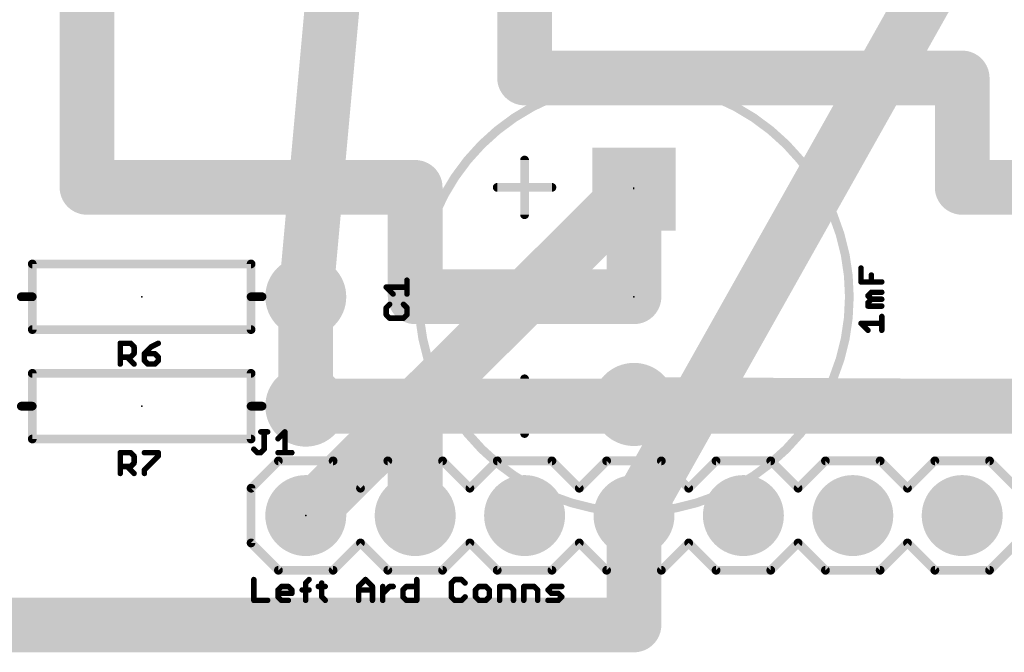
# Model space of a CAD drawing. Extents: x 28.5 to 116.5, y 17.1 to 76.8.
# Tile 3 of 8: x 46.7 to 69.6, y 17.1 to 31.8. Entities that reach past the tile are written whole.
import ezdxf

# ---------------------------------------------------------------- set-up
doc = ezdxf.new("R2010")
doc.units = 0
for name, color, linetype in [('1', 22, 'CONTINUOUS'), ('16', 175, 'CONTINUOUS'), ('17', 82, 'CONTINUOUS'), ('19', 53, 'CONTINUOUS'), ('21', 253, 'CONTINUOUS'), ('23', 7, 'CONTINUOUS'), ('25', 253, 'CONTINUOUS'), ('27', 253, 'CONTINUOUS'), ('51', 253, 'CONTINUOUS')]:
    doc.layers.add(name, color=color, linetype=linetype)

# ---------------------------------------------------------------- blocks, each defined once
blk = doc.blocks.new('SQUAREP')
blk.add_solid([(-0.5, -0.5), (0.5, -0.5), (-0.5, 0.5), (0.5, 0.5)])
blk = doc.blocks.new('ROUNDP')
at = {"const_width": 0.5}
blk.add_lwpolyline([(0, -0.25, 1), (0, 0.25, 1), (0, -0.25)], format="xyb", dxfattribs=at)
blk = doc.blocks.new('RECT')
blk.add_solid([(-0.5, -0.5), (0.5, -0.5), (-0.5, 0.5), (0.5, 0.5)])

msp = doc.modelspace()

# ---------------------------------------------------------------- linework, layer by layer
at = {"layer": '1', "const_width": 1.27}
for points in [[(83.82, 60.96), (60.96, 20.32)], [(55.88, 53.34), (53.34, 25.4)], [(60.96, 27.9), (53.34, 20.32)]]:
    msp.add_lwpolyline(points, dxfattribs=at)
at = {"layer": '1', "const_width": 0.635}
for points in [[(61.1839, 27.6749, 1), (60.7361, 28.1251)], [(53.0238, 25.4287, 1), (53.6562, 25.3713)], [(53.1161, 20.5451, 1), (53.5639, 20.0949)], [(60.6833, 20.4757, 1), (61.2367, 20.1643)]]:
    msp.add_lwpolyline(points, format="xyb", dxfattribs=at)
at = {"layer": '16', "const_width": 1.27}
for points in [[(58.42, 60.96), (58.42, 30.48)], [(48.26, 43.18), (48.26, 27.94)], [(58.42, 30.48), (68.58, 30.48)], [(68.58, 30.48), (68.58, 27.94)], [(48.26, 27.94), (55.88, 27.94)], [(55.88, 27.94), (55.88, 25.4)], [(60.96, 25.4), (60.96, 27.94)], [(68.58, 27.94), (79.3767, 27.94)], [(53.34, 22.86), (53.34, 25.4)], [(55.88, 25.4), (60.96, 25.4)], [(55.88, 22.86), (53.34, 22.86)], [(55.88, 22.86), (68.58, 22.86)], [(55.88, 20.32), (55.88, 22.86)], [(68.58, 22.86), (60.96, 22.9)], [(68.58, 22.86), (73.66, 22.86)], [(60.96, 17.78), (60.96, 20.32)], [(40.64, 17.78), (60.96, 17.78)]]:
    msp.add_lwpolyline(points, dxfattribs=at)
at = {"layer": '16', "const_width": 0.635}
for points in [[(58.42, 30.7975, 1), (58.42, 30.1625)], [(68.8975, 30.48, 1), (68.2625, 30.48)], [(68.58, 30.1625, 1), (68.58, 30.7975)], [(58.1025, 30.48, 1), (58.7375, 30.48)], [(48.26, 28.2575, 1), (48.26, 27.6225)], [(56.1975, 27.94, 1), (55.5625, 27.94)], [(55.88, 27.6225, 1), (55.88, 28.2575)], [(61.2775, 27.94, 1), (60.6425, 27.94)], [(68.58, 28.2575, 1), (68.58, 27.6225)], [(47.9425, 27.94, 1), (48.5775, 27.94)], [(68.2625, 27.94, 1), (68.8975, 27.94)], [(53.6575, 25.4, 1), (53.0225, 25.4)], [(55.88, 25.7175, 1), (55.88, 25.0825)], [(60.96, 25.0825, 1), (60.96, 25.7175)], [(55.5625, 25.4, 1), (56.1975, 25.4)], [(60.6425, 25.4, 1), (61.2775, 25.4)], [(53.34, 23.1775, 1), (53.34, 22.5425)], [(55.88, 23.1775, 1), (55.88, 22.5425)], [(56.1975, 22.86, 1), (55.5625, 22.86)], [(55.88, 22.5425, 1), (55.88, 23.1775)], [(60.9617, 23.2175, 1), (60.9583, 22.5825)], [(68.58, 23.1775, 1), (68.58, 22.5425)], [(68.5783, 22.5425, 1), (68.5817, 23.1775)], [(68.58, 22.5425, 1), (68.58, 23.1775)], [(53.0225, 22.86, 1), (53.6575, 22.86)], [(61.2775, 20.32, 1), (60.6425, 20.32)], [(55.5625, 20.32, 1), (56.1975, 20.32)], [(60.96, 17.4625, 1), (60.96, 18.0975)], [(60.6425, 17.78, 1), (61.2775, 17.78)]]:
    msp.add_lwpolyline(points, format="xyb", dxfattribs=at)
at = {"layer": '19'}
msp.add_line((60.96, 27.9), (60.96, 27.94), dxfattribs=at)
at = {"layer": '21'}
for points, const_width in [([(60.96, 20.4, 1), (60.96, 30.4, 1), (60.96, 20.4)], 0.2032), ([(58.4708, 28.575, 1), (58.3692, 28.575)], 0.1016), ([(57.785, 27.9908, 1), (57.785, 27.8892)], 0.1016), ([(59.055, 27.8892, 1), (59.055, 27.9908)], 0.1016), ([(58.3692, 27.305, 1), (58.4708, 27.305)], 0.1016), ([(47.0408, 26.162, 1), (46.9392, 26.162)], 0.1016), ([(46.99, 26.2128, 1), (46.99, 26.1112)], 0.1016), ([(52.1208, 26.162, 1), (52.0192, 26.162)], 0.1016), ([(52.07, 26.1112, 1), (52.07, 26.2128)], 0.1016), ([(46.736, 25.4508, 1), (46.736, 25.3492)], 0.1016), ([(47.0408, 25.4, 1), (46.9392, 25.4)], 0.1016), ([(46.9392, 25.4, 1), (47.0408, 25.4)], 0.1016), ([(46.99, 25.3492, 1), (46.99, 25.4508)], 0.1016), ([(52.1208, 25.4, 1), (52.0192, 25.4)], 0.1016), ([(52.07, 25.4508, 1), (52.07, 25.3492)], 0.1016), ([(52.0192, 25.4, 1), (52.1208, 25.4)], 0.1016), ([(52.324, 25.3492, 1), (52.324, 25.4508)], 0.1016), ([(46.99, 24.6888, 1), (46.99, 24.5872)], 0.1016), ([(46.9392, 24.638, 1), (47.0408, 24.638)], 0.1016), ([(52.0192, 24.638, 1), (52.1208, 24.638)], 0.1016), ([(52.07, 24.5872, 1), (52.07, 24.6888)], 0.1016), ([(47.0408, 23.622, 1), (46.9392, 23.622)], 0.1016), ([(46.99, 23.6728, 1), (46.99, 23.5712)], 0.1016), ([(52.1208, 23.622, 1), (52.0192, 23.622)], 0.1016), ([(52.07, 23.5712, 1), (52.07, 23.6728)], 0.1016), ([(58.4708, 23.495, 1), (58.3692, 23.495)], 0.1016), ([(46.736, 22.9108, 1), (46.736, 22.8092)], 0.1016), ([(47.0408, 22.86, 1), (46.9392, 22.86)], 0.1016), ([(46.9392, 22.86, 1), (47.0408, 22.86)], 0.1016), ([(46.99, 22.8092, 1), (46.99, 22.9108)], 0.1016), ([(52.1208, 22.86, 1), (52.0192, 22.86)], 0.1016), ([(52.07, 22.9108, 1), (52.07, 22.8092)], 0.1016), ([(52.0192, 22.86, 1), (52.1208, 22.86)], 0.1016), ([(52.324, 22.8092, 1), (52.324, 22.9108)], 0.1016), ([(46.99, 22.1488, 1), (46.99, 22.0472)], 0.1016), ([(52.07, 22.0472, 1), (52.07, 22.1488)], 0.1016), ([(58.3692, 22.225, 1), (58.4708, 22.225)], 0.1016), ([(46.9392, 22.098, 1), (47.0408, 22.098)], 0.1016), ([(52.0192, 22.098, 1), (52.1208, 22.098)], 0.1016), ([(52.705, 21.6408, 1), (52.705, 21.5392)], 0.1016), ([(52.7409, 21.5541, 1), (52.6691, 21.6259)], 0.1016), ([(54.0109, 21.6259, 1), (53.9391, 21.5541)], 0.1016), ([(53.975, 21.5392, 1), (53.975, 21.6408)], 0.1016), ([(55.245, 21.6408, 1), (55.245, 21.5392)], 0.1016), ([(55.2809, 21.5541, 1), (55.2091, 21.6259)], 0.1016), ([(56.5509, 21.6259, 1), (56.4791, 21.5541)], 0.1016), ([(56.515, 21.5392, 1), (56.515, 21.6408)], 0.1016), ([(57.785, 21.6408, 1), (57.785, 21.5392)], 0.1016), ([(57.8209, 21.5541, 1), (57.7491, 21.6259)], 0.1016), ([(59.0909, 21.6259, 1), (59.0191, 21.5541)], 0.1016), ([(59.055, 21.5392, 1), (59.055, 21.6408)], 0.1016), ([(60.325, 21.6408, 1), (60.325, 21.5392)], 0.1016), ([(60.3609, 21.5541, 1), (60.2891, 21.6259)], 0.1016), ([(61.6309, 21.6259, 1), (61.5591, 21.5541)], 0.1016), ([(61.595, 21.5392, 1), (61.595, 21.6408)], 0.1016), ([(62.865, 21.6408, 1), (62.865, 21.5392)], 0.1016), ([(62.9009, 21.5541, 1), (62.8291, 21.6259)], 0.1016), ([(64.1709, 21.6259, 1), (64.0991, 21.5541)], 0.1016), ([(64.135, 21.5392, 1), (64.135, 21.6408)], 0.1016), ([(65.405, 21.6408, 1), (65.405, 21.5392)], 0.1016), ([(65.4409, 21.5541, 1), (65.3691, 21.6259)], 0.1016), ([(66.7109, 21.6259, 1), (66.6391, 21.5541)], 0.1016), ([(66.675, 21.5392, 1), (66.675, 21.6408)], 0.1016), ([(67.945, 21.6408, 1), (67.945, 21.5392)], 0.1016), ([(67.9809, 21.5541, 1), (67.9091, 21.6259)], 0.1016), ([(69.2509, 21.6259, 1), (69.1791, 21.5541)], 0.1016), ([(69.215, 21.5392, 1), (69.215, 21.6408)], 0.1016), ([(52.1208, 20.955, 1), (52.0192, 20.955)], 0.1016), ([(52.0341, 20.9909, 1), (52.1059, 20.9191)], 0.1016), ([(54.5741, 20.9909, 1), (54.6459, 20.9191)], 0.1016), ([(54.5741, 20.9191, 1), (54.6459, 20.9909)], 0.1016), ([(57.1141, 20.9909, 1), (57.1859, 20.9191)], 0.1016), ([(57.1141, 20.9191, 1), (57.1859, 20.9909)], 0.1016), ([(59.6541, 20.9909, 1), (59.7259, 20.9191)], 0.1016), ([(59.6541, 20.9191, 1), (59.7259, 20.9909)], 0.1016), ([(62.1941, 20.9909, 1), (62.2659, 20.9191)], 0.1016), ([(62.1941, 20.9191, 1), (62.2659, 20.9909)], 0.1016), ([(64.7341, 20.9909, 1), (64.8059, 20.9191)], 0.1016), ([(64.7341, 20.9191, 1), (64.8059, 20.9909)], 0.1016), ([(67.2741, 20.9909, 1), (67.3459, 20.9191)], 0.1016), ([(67.2741, 20.9191, 1), (67.3459, 20.9909)], 0.1016), ([(52.1059, 19.7209, 1), (52.0341, 19.6491)], 0.1016), ([(52.0192, 19.685, 1), (52.1208, 19.685)], 0.1016), ([(54.6459, 19.7209, 1), (54.5741, 19.6491)], 0.1016), ([(54.6459, 19.6491, 1), (54.5741, 19.7209)], 0.1016), ([(57.1859, 19.7209, 1), (57.1141, 19.6491)], 0.1016), ([(57.1859, 19.6491, 1), (57.1141, 19.7209)], 0.1016), ([(59.7259, 19.7209, 1), (59.6541, 19.6491)], 0.1016), ([(59.7259, 19.6491, 1), (59.6541, 19.7209)], 0.1016), ([(62.2659, 19.7209, 1), (62.1941, 19.6491)], 0.1016), ([(62.2659, 19.6491, 1), (62.1941, 19.7209)], 0.1016), ([(64.8059, 19.7209, 1), (64.7341, 19.6491)], 0.1016), ([(64.8059, 19.6491, 1), (64.7341, 19.7209)], 0.1016), ([(67.3459, 19.7209, 1), (67.2741, 19.6491)], 0.1016), ([(67.3459, 19.6491, 1), (67.2741, 19.7209)], 0.1016), ([(52.705, 19.1008, 1), (52.705, 18.9992)], 0.1016), ([(52.6691, 19.0141, 1), (52.7409, 19.0859)], 0.1016), ([(53.9391, 19.0859, 1), (54.0109, 19.0141)], 0.1016), ([(53.975, 18.9992, 1), (53.975, 19.1008)], 0.1016), ([(55.245, 19.1008, 1), (55.245, 18.9992)], 0.1016), ([(55.2091, 19.0141, 1), (55.2809, 19.0859)], 0.1016), ([(56.4791, 19.0859, 1), (56.5509, 19.0141)], 0.1016), ([(56.515, 18.9992, 1), (56.515, 19.1008)], 0.1016), ([(57.785, 19.1008, 1), (57.785, 18.9992)], 0.1016), ([(57.7491, 19.0141, 1), (57.8209, 19.0859)], 0.1016), ([(59.0191, 19.0859, 1), (59.0909, 19.0141)], 0.1016), ([(59.055, 18.9992, 1), (59.055, 19.1008)], 0.1016), ([(60.325, 19.1008, 1), (60.325, 18.9992)], 0.1016), ([(60.2891, 19.0141, 1), (60.3609, 19.0859)], 0.1016), ([(61.5591, 19.0859, 1), (61.6309, 19.0141)], 0.1016), ([(61.595, 18.9992, 1), (61.595, 19.1008)], 0.1016), ([(62.865, 19.1008, 1), (62.865, 18.9992)], 0.1016), ([(62.8291, 19.0141, 1), (62.9009, 19.0859)], 0.1016), ([(64.0991, 19.0859, 1), (64.1709, 19.0141)], 0.1016), ([(64.135, 18.9992, 1), (64.135, 19.1008)], 0.1016), ([(65.405, 19.1008, 1), (65.405, 18.9992)], 0.1016), ([(65.3691, 19.0141, 1), (65.4409, 19.0859)], 0.1016), ([(66.6391, 19.0859, 1), (66.7109, 19.0141)], 0.1016), ([(66.675, 18.9992, 1), (66.675, 19.1008)], 0.1016), ([(67.945, 19.1008, 1), (67.945, 18.9992)], 0.1016), ([(67.9091, 19.0141, 1), (67.9809, 19.0859)], 0.1016), ([(69.1791, 19.0859, 1), (69.2509, 19.0141)], 0.1016), ([(69.215, 18.9992, 1), (69.215, 19.1008)], 0.1016)]:
    msp.add_lwpolyline(points, format="xyb", dxfattribs=dict(at, const_width=const_width))
at = {"layer": '21', "const_width": 0.2032}
for points in [[(58.42, 28.575), (58.42, 27.305)], [(57.785, 27.94), (59.055, 27.94)], [(46.99, 25.4), (46.99, 26.162)], [(46.99, 26.162), (52.07, 26.162)], [(52.07, 26.162), (52.07, 25.4)], [(46.99, 25.4), (46.736, 25.4)], [(46.99, 24.638), (46.99, 25.4)], [(52.07, 25.4), (52.07, 24.638)], [(52.07, 25.4), (52.324, 25.4)], [(52.07, 24.638), (46.99, 24.638)], [(46.99, 22.86), (46.99, 23.622)], [(46.99, 23.622), (52.07, 23.622)], [(52.07, 23.622), (52.07, 22.86)], [(58.42, 23.495), (58.42, 22.225)], [(46.99, 22.86), (46.736, 22.86)], [(46.99, 22.098), (46.99, 22.86)], [(52.07, 22.86), (52.07, 22.098)], [(52.07, 22.86), (52.324, 22.86)], [(52.07, 22.098), (46.99, 22.098)], [(52.705, 21.59), (52.07, 20.955)], [(52.705, 21.59), (53.975, 21.59)], [(53.975, 21.59), (54.61, 20.955)], [(54.61, 20.955), (55.245, 21.59)], [(55.245, 21.59), (56.515, 21.59)], [(56.515, 21.59), (57.15, 20.955)], [(57.15, 20.955), (57.785, 21.59)], [(57.785, 21.59), (59.055, 21.59)], [(59.055, 21.59), (59.69, 20.955)], [(60.325, 21.59), (59.69, 20.955)], [(60.325, 21.59), (61.595, 21.59)], [(61.595, 21.59), (62.23, 20.955)], [(62.23, 20.955), (62.865, 21.59)], [(62.865, 21.59), (64.135, 21.59)], [(64.135, 21.59), (64.77, 20.955)], [(64.77, 20.955), (65.405, 21.59)], [(65.405, 21.59), (66.675, 21.59)], [(66.675, 21.59), (67.31, 20.955)], [(67.945, 21.59), (67.31, 20.955)], [(67.945, 21.59), (69.215, 21.59)], [(69.215, 21.59), (69.85, 20.955)], [(52.07, 20.955), (52.07, 19.685)], [(52.07, 19.685), (52.705, 19.05)], [(54.61, 19.685), (53.975, 19.05)], [(55.245, 19.05), (54.61, 19.685)], [(57.15, 19.685), (56.515, 19.05)], [(57.785, 19.05), (57.15, 19.685)], [(59.69, 19.685), (59.055, 19.05)], [(59.69, 19.685), (60.325, 19.05)], [(62.23, 19.685), (61.595, 19.05)], [(62.865, 19.05), (62.23, 19.685)], [(64.77, 19.685), (64.135, 19.05)], [(65.405, 19.05), (64.77, 19.685)], [(67.31, 19.685), (66.675, 19.05)], [(67.31, 19.685), (67.945, 19.05)], [(69.85, 19.685), (69.215, 19.05)], [(53.975, 19.05), (52.705, 19.05)], [(56.515, 19.05), (55.245, 19.05)], [(59.055, 19.05), (57.785, 19.05)], [(61.595, 19.05), (60.325, 19.05)], [(64.135, 19.05), (62.865, 19.05)], [(66.675, 19.05), (65.405, 19.05)], [(69.215, 19.05), (67.945, 19.05)]]:
    msp.add_lwpolyline(points, dxfattribs=at)
at = {"layer": '23'}
for p in [(49.53, 25.4), (60.96, 25.4), (49.53, 22.86), (53.34, 20.32)]:
    msp.add_point(p, dxfattribs=at)
at = {"layer": '25', "const_width": 0.127}
for points in [[(55.6895, 25.4635), (55.6895, 25.7855)], [(55.3675, 25.4635), (55.2065, 25.6245)], [(55.2065, 25.6245), (55.6895, 25.6245)], [(55.287, 25.2242), (55.2065, 25.1437)], [(55.2065, 25.1437), (55.2065, 24.9827)], [(55.6895, 25.1437), (55.609, 25.2242)], [(55.6895, 24.9827), (55.6895, 25.1437)], [(55.2065, 24.9827), (55.287, 24.9022)], [(55.287, 24.9022), (55.609, 24.9022)], [(55.609, 24.9022), (55.6895, 24.9827)], [(49.0322, 23.8379), (49.0322, 24.3209)], [(49.0322, 24.3209), (49.2737, 24.3209)], [(49.2737, 24.3209), (49.3542, 24.2404)], [(49.3542, 24.2404), (49.3542, 24.0794)], [(49.7545, 24.2404), (49.5935, 24.0794)], [(49.9155, 24.3209), (49.7545, 24.2404)], [(49.2737, 23.9989), (49.0322, 23.9989)], [(49.1932, 23.9989), (49.3542, 23.8379)], [(49.3542, 24.0794), (49.2737, 23.9989)], [(49.5935, 24.0794), (49.5935, 23.9184)], [(49.835, 24.0794), (49.5935, 24.0794)], [(49.9155, 23.9989), (49.835, 24.0794)], [(49.9155, 23.9184), (49.9155, 23.9989)], [(49.5935, 23.9184), (49.674, 23.8379)], [(49.674, 23.8379), (49.835, 23.8379)], [(49.835, 23.8379), (49.9155, 23.9184)], [(52.2945, 22.2635), (52.4555, 22.2635)], [(52.375, 21.861), (52.375, 22.2635)], [(52.6948, 22.1025), (52.8558, 22.2635)], [(52.8558, 22.2635), (52.8558, 21.7805)], [(49.0322, 21.2979), (49.0322, 21.7809)], [(49.0322, 21.7809), (49.2737, 21.7809)], [(49.2737, 21.7809), (49.3542, 21.7004)], [(49.3542, 21.7004), (49.3542, 21.5394)], [(49.5935, 21.7809), (49.9155, 21.7809)], [(49.9155, 21.7004), (49.5935, 21.3784)], [(49.9155, 21.7809), (49.9155, 21.7004)], [(52.1335, 21.861), (52.214, 21.7805)], [(52.214, 21.7805), (52.2945, 21.7805)], [(52.2945, 21.7805), (52.375, 21.861)], [(52.6948, 21.7805), (53.0168, 21.7805)], [(49.2737, 21.4589), (49.0322, 21.4589)], [(49.1932, 21.4589), (49.3542, 21.2979)], [(49.3542, 21.5394), (49.2737, 21.4589)], [(49.5935, 21.3784), (49.5935, 21.2979)]]:
    msp.add_lwpolyline(points, dxfattribs=at)
at = {"layer": '25', "const_width": 0.0635}
for points in [[(55.7213, 25.7855, 1), (55.6578, 25.7855)], [(55.2065, 25.6563, 1), (55.2065, 25.5928)], [(55.2289, 25.647, 1), (55.184, 25.6021)], [(55.6895, 25.5928, 1), (55.6895, 25.6563)], [(55.345, 25.441, 1), (55.3899, 25.486)], [(55.6578, 25.4635, 1), (55.7213, 25.4635)], [(55.2382, 25.1437, 1), (55.1747, 25.1437)], [(55.184, 25.1661, 1), (55.2289, 25.1212)], [(55.3094, 25.2017, 1), (55.2645, 25.2466)], [(55.6315, 25.2466, 1), (55.5865, 25.2017)], [(55.7213, 25.1437, 1), (55.6578, 25.1437)], [(55.667, 25.1212, 1), (55.712, 25.1661)], [(55.1747, 24.9827, 1), (55.2382, 24.9827)], [(55.2289, 25.0051, 1), (55.184, 24.9602)], [(55.287, 24.9339, 1), (55.287, 24.8704)], [(55.2645, 24.8797, 1), (55.3094, 24.9246)], [(55.5865, 24.9246, 1), (55.6315, 24.8797)], [(55.609, 24.8704, 1), (55.609, 24.9339)], [(55.6578, 24.9827, 1), (55.7213, 24.9827)], [(55.712, 24.9602, 1), (55.667, 25.0051)], [(49.0639, 24.3209, 1), (49.0004, 24.3209)], [(49.0322, 24.3527, 1), (49.0322, 24.2892)], [(49.2961, 24.3434, 1), (49.2512, 24.2985)], [(49.2737, 24.2892, 1), (49.2737, 24.3527)], [(49.3859, 24.2404, 1), (49.3224, 24.2404)], [(49.3317, 24.218, 1), (49.3766, 24.2629)], [(49.7403, 24.2688, 1), (49.7687, 24.212)], [(49.777, 24.218, 1), (49.732, 24.2629)], [(49.9297, 24.2925, 1), (49.9013, 24.3493)], [(49.0322, 24.0307, 1), (49.0322, 23.9672)], [(49.2156, 24.0214, 1), (49.1707, 23.9765)], [(49.2512, 24.0214, 1), (49.2961, 23.9765)], [(49.2737, 23.9672, 1), (49.2737, 24.0307)], [(49.3224, 24.0794, 1), (49.3859, 24.0794)], [(49.3766, 24.057, 1), (49.3317, 24.1019)], [(49.6252, 24.0794, 1), (49.5617, 24.0794)], [(49.5935, 24.1112, 1), (49.5935, 24.0477)], [(49.571, 24.1019, 1), (49.6159, 24.057)], [(49.8575, 24.1019, 1), (49.8126, 24.057)], [(49.835, 24.0477, 1), (49.835, 24.1112)], [(49.9473, 23.9989, 1), (49.8838, 23.9989)], [(49.8931, 23.9765, 1), (49.938, 24.0214)], [(49.0004, 23.8379, 1), (49.0639, 23.8379)], [(49.3317, 23.8154, 1), (49.3766, 23.8604)], [(49.6159, 23.9409, 1), (49.571, 23.8959)], [(49.5617, 23.9184, 1), (49.6252, 23.9184)], [(49.674, 23.8697, 1), (49.674, 23.8062)], [(49.6515, 23.8154, 1), (49.6964, 23.8604)], [(49.8126, 23.8604, 1), (49.8575, 23.8154)], [(49.835, 23.8062, 1), (49.835, 23.8697)], [(49.8838, 23.9184, 1), (49.9473, 23.9184)], [(49.938, 23.8959, 1), (49.8931, 23.9409)], [(52.2945, 22.2953, 1), (52.2945, 22.2318)], [(52.4068, 22.2635, 1), (52.3433, 22.2635)], [(52.4555, 22.2318, 1), (52.4555, 22.2953)], [(52.8876, 22.2635, 1), (52.8241, 22.2635)], [(52.8783, 22.2411, 1), (52.8334, 22.286)], [(52.6724, 22.125, 1), (52.7173, 22.0801)], [(49.0639, 21.7809, 1), (49.0004, 21.7809)], [(49.0322, 21.8127, 1), (49.0322, 21.7492)], [(49.2961, 21.8034, 1), (49.2512, 21.7585)], [(49.2737, 21.7492, 1), (49.2737, 21.8127)], [(49.3859, 21.7004, 1), (49.3224, 21.7004)], [(49.3317, 21.678, 1), (49.3766, 21.7229)], [(49.5935, 21.8127, 1), (49.5935, 21.7492)], [(49.9473, 21.7809, 1), (49.8838, 21.7809)], [(49.8838, 21.7004, 1), (49.9473, 21.7004)], [(49.938, 21.678, 1), (49.8931, 21.7229)], [(49.9155, 21.7492, 1), (49.9155, 21.8127)], [(52.156, 21.8835, 1), (52.111, 21.8385)], [(52.214, 21.8122, 1), (52.214, 21.7488)], [(52.1915, 21.758, 1), (52.2365, 21.803)], [(52.2721, 21.803, 1), (52.317, 21.758)], [(52.2945, 21.7488, 1), (52.2945, 21.8122)], [(52.3433, 21.861, 1), (52.4068, 21.861)], [(52.3975, 21.8385, 1), (52.3526, 21.8835)], [(52.6948, 21.8122, 1), (52.6948, 21.7488)], [(52.8241, 21.7805, 1), (52.8876, 21.7805)], [(53.0168, 21.7488, 1), (53.0168, 21.8122)], [(49.0322, 21.4907, 1), (49.0322, 21.4272)], [(49.2156, 21.4814, 1), (49.1707, 21.4365)], [(49.2512, 21.4814, 1), (49.2961, 21.4365)], [(49.2737, 21.4272, 1), (49.2737, 21.4907)], [(49.3224, 21.5394, 1), (49.3859, 21.5394)], [(49.3766, 21.517, 1), (49.3317, 21.5619)], [(49.0004, 21.2979, 1), (49.0639, 21.2979)], [(49.3317, 21.2754, 1), (49.3766, 21.3204)], [(49.6252, 21.3784, 1), (49.5617, 21.3784)], [(49.571, 21.4009, 1), (49.6159, 21.3559)], [(49.5617, 21.2979, 1), (49.6252, 21.2979)]]:
    msp.add_lwpolyline(points, format="xyb", dxfattribs=at)
at = {"layer": '27', "const_width": 0.127}
for points in [[(66.2301, 25.7442), (66.2301, 26.0662)], [(66.4716, 25.7442), (66.4716, 25.9052)], [(66.7131, 25.7442), (66.2301, 25.7442)], [(66.3911, 25.4244), (66.4716, 25.5049)], [(66.4716, 25.3438), (66.3911, 25.4244)], [(66.3911, 25.2633), (66.4716, 25.3438)], [(66.4716, 25.5049), (66.7131, 25.5049)], [(66.4716, 25.3438), (66.7131, 25.3438)], [(66.3911, 25.1828), (66.3911, 25.2633)], [(66.7131, 25.1828), (66.3911, 25.1828)], [(66.7131, 24.6215), (66.7131, 24.9435)], [(66.3911, 24.6215), (66.2301, 24.7825)], [(66.2301, 24.7825), (66.7131, 24.7825)], [(52.1335, 18.8345), (52.1335, 18.3515)], [(53.3366, 18.754), (53.4171, 18.8345)], [(53.3366, 18.3515), (53.3366, 18.754)], [(53.7108, 18.754), (53.7108, 18.432)], [(54.5658, 18.6735), (54.7268, 18.8345)], [(54.7268, 18.8345), (54.8878, 18.6735)], [(55.9169, 18.8345), (55.9169, 18.3515)], [(56.798, 18.8345), (56.7175, 18.754)], [(56.7175, 18.754), (56.7175, 18.432)], [(56.959, 18.8345), (56.798, 18.8345)], [(57.0395, 18.754), (56.959, 18.8345)], [(52.6948, 18.593), (52.7753, 18.6735)], [(52.6948, 18.432), (52.6948, 18.593)], [(53.0168, 18.5125), (52.6948, 18.5125)], [(52.7753, 18.6735), (52.9363, 18.6735)], [(52.9363, 18.6735), (53.0168, 18.593)], [(53.0168, 18.593), (53.0168, 18.5125)], [(53.2561, 18.593), (53.4171, 18.593)], [(53.6303, 18.6735), (53.7913, 18.6735)], [(54.5658, 18.3515), (54.5658, 18.6735)], [(54.5658, 18.593), (54.8878, 18.593)], [(54.8878, 18.6735), (54.8878, 18.3515)], [(55.1272, 18.3515), (55.1272, 18.6735)], [(55.1272, 18.5125), (55.2882, 18.6735)], [(55.2882, 18.6735), (55.3687, 18.6735)], [(55.5949, 18.593), (55.6754, 18.6735)], [(55.5949, 18.432), (55.5949, 18.593)], [(55.6754, 18.6735), (55.9169, 18.6735)], [(57.3593, 18.6735), (57.2788, 18.593)], [(57.2788, 18.593), (57.2788, 18.432)], [(57.5203, 18.6735), (57.3593, 18.6735)], [(57.6008, 18.593), (57.5203, 18.6735)], [(57.6008, 18.432), (57.6008, 18.593)], [(57.8401, 18.3515), (57.8401, 18.6735)], [(57.8401, 18.6735), (58.0817, 18.6735)], [(58.0817, 18.6735), (58.1622, 18.593)], [(58.1622, 18.593), (58.1622, 18.3515)], [(58.4015, 18.3515), (58.4015, 18.6735)], [(58.4015, 18.6735), (58.643, 18.6735)], [(58.643, 18.6735), (58.7235, 18.593)], [(58.7235, 18.593), (58.7235, 18.3515)], [(58.9628, 18.593), (59.0433, 18.6735)], [(59.0433, 18.5125), (58.9628, 18.593)], [(59.0433, 18.6735), (59.2848, 18.6735)], [(59.2043, 18.5125), (59.0433, 18.5125)], [(59.2848, 18.432), (59.2043, 18.5125)], [(52.1335, 18.3515), (52.4555, 18.3515)], [(52.7753, 18.3515), (52.6948, 18.432)], [(52.9363, 18.3515), (52.7753, 18.3515)], [(53.7108, 18.432), (53.7913, 18.3515)], [(55.6754, 18.3515), (55.5949, 18.432)], [(55.9169, 18.3515), (55.6754, 18.3515)], [(56.7175, 18.432), (56.798, 18.3515)], [(56.798, 18.3515), (56.959, 18.3515)], [(56.959, 18.3515), (57.0395, 18.432)], [(57.2788, 18.432), (57.3593, 18.3515)], [(57.3593, 18.3515), (57.5203, 18.3515)], [(57.5203, 18.3515), (57.6008, 18.432)], [(58.9628, 18.3515), (59.2043, 18.3515)], [(59.2043, 18.3515), (59.2848, 18.432)]]:
    msp.add_lwpolyline(points, dxfattribs=at)
at = {"layer": '27', "const_width": 0.0635}
for points in [[(66.2618, 26.0662, 1), (66.1983, 26.0662)], [(66.5033, 25.9052, 1), (66.4398, 25.9052)], [(66.2301, 25.7759, 1), (66.2301, 25.7124)], [(66.1983, 25.7442, 1), (66.2618, 25.7442)], [(66.4398, 25.7442, 1), (66.5033, 25.7442)], [(66.7131, 25.7124, 1), (66.7131, 25.7759)], [(66.4135, 25.4468, 1), (66.3686, 25.4019)], [(66.3686, 25.4468, 1), (66.4135, 25.4019)], [(66.4716, 25.5366, 1), (66.4716, 25.4731)], [(66.4716, 25.3756, 1), (66.4716, 25.3121)], [(66.494, 25.4824, 1), (66.4491, 25.5273)], [(66.494, 25.3214, 1), (66.4491, 25.3663)], [(66.4491, 25.3214, 1), (66.494, 25.3663)], [(66.7131, 25.4731, 1), (66.7131, 25.5366)], [(66.7131, 25.3121, 1), (66.7131, 25.3756)], [(66.4228, 25.2633, 1), (66.3593, 25.2633)], [(66.3686, 25.2858, 1), (66.4135, 25.2409)], [(66.3911, 25.2146, 1), (66.3911, 25.1511)], [(66.3593, 25.1828, 1), (66.4228, 25.1828)], [(66.7131, 25.1511, 1), (66.7131, 25.2146)], [(66.7448, 24.9435, 1), (66.6813, 24.9435)], [(66.2525, 24.805, 1), (66.2076, 24.7601)], [(66.2301, 24.8143, 1), (66.2301, 24.7508)], [(66.7131, 24.7508, 1), (66.7131, 24.8143)], [(66.3686, 24.5991, 1), (66.4135, 24.644)], [(66.6813, 24.6215, 1), (66.7448, 24.6215)], [(52.1653, 18.8345, 1), (52.1018, 18.8345)], [(53.3684, 18.754, 1), (53.3049, 18.754)], [(53.3142, 18.7765, 1), (53.3591, 18.7316)], [(53.4396, 18.8121, 1), (53.3947, 18.857)], [(53.7426, 18.754, 1), (53.6791, 18.754)], [(54.7493, 18.857, 1), (54.7044, 18.8121)], [(54.7493, 18.8121, 1), (54.7044, 18.857)], [(55.9487, 18.8345, 1), (55.8852, 18.8345)], [(56.7493, 18.754, 1), (56.6858, 18.754)], [(56.6951, 18.7765, 1), (56.74, 18.7316)], [(56.798, 18.8663, 1), (56.798, 18.8028)], [(56.8205, 18.8121, 1), (56.7756, 18.857)], [(56.9815, 18.857, 1), (56.9366, 18.8121)], [(56.959, 18.8028, 1), (56.959, 18.8663)], [(57.0171, 18.7316, 1), (57.062, 18.7765)], [(52.7266, 18.593, 1), (52.6631, 18.593)], [(52.6948, 18.5443, 1), (52.6948, 18.4808)], [(52.6724, 18.6155, 1), (52.7173, 18.5706)], [(52.7753, 18.7053, 1), (52.7753, 18.6418)], [(52.7978, 18.6511, 1), (52.7529, 18.696)], [(52.9588, 18.696, 1), (52.9139, 18.6511)], [(52.9363, 18.6418, 1), (52.9363, 18.7053)], [(53.0486, 18.593, 1), (52.9851, 18.593)], [(52.9851, 18.5125, 1), (53.0486, 18.5125)], [(52.9944, 18.5706, 1), (53.0393, 18.6155)], [(53.0168, 18.4808, 1), (53.0168, 18.5443)], [(53.2561, 18.6248, 1), (53.2561, 18.5613)], [(53.4171, 18.5613, 1), (53.4171, 18.6248)], [(53.6303, 18.7053, 1), (53.6303, 18.6418)], [(53.7913, 18.6418, 1), (53.7913, 18.7053)], [(54.5976, 18.6735, 1), (54.5341, 18.6735)], [(54.5658, 18.6248, 1), (54.5658, 18.5613)], [(54.5434, 18.696, 1), (54.5883, 18.6511)], [(54.9196, 18.6735, 1), (54.8561, 18.6735)], [(54.8654, 18.6511, 1), (54.9103, 18.696)], [(54.8878, 18.5613, 1), (54.8878, 18.6248)], [(55.1589, 18.6735, 1), (55.0954, 18.6735)], [(55.1047, 18.535, 1), (55.1496, 18.4901)], [(55.2882, 18.7053, 1), (55.2882, 18.6418)], [(55.3106, 18.6511, 1), (55.2657, 18.696)], [(55.3687, 18.6418, 1), (55.3687, 18.7053)], [(55.6267, 18.593, 1), (55.5632, 18.593)], [(55.5725, 18.6155, 1), (55.6174, 18.5706)], [(55.6754, 18.7053, 1), (55.6754, 18.6418)], [(55.6979, 18.6511, 1), (55.653, 18.696)], [(55.9169, 18.6418, 1), (55.9169, 18.7053)], [(57.3106, 18.593, 1), (57.2471, 18.593)], [(57.2564, 18.6155, 1), (57.3013, 18.5706)], [(57.3593, 18.7053, 1), (57.3593, 18.6418)], [(57.3818, 18.6511, 1), (57.3369, 18.696)], [(57.5428, 18.696, 1), (57.4979, 18.6511)], [(57.5203, 18.6418, 1), (57.5203, 18.7053)], [(57.6326, 18.593, 1), (57.5691, 18.593)], [(57.5784, 18.5706, 1), (57.6233, 18.6155)], [(57.8719, 18.6735, 1), (57.8084, 18.6735)], [(57.8401, 18.7053, 1), (57.8401, 18.6418)], [(58.1041, 18.696, 1), (58.0592, 18.6511)], [(58.0817, 18.6418, 1), (58.0817, 18.7053)], [(58.1939, 18.593, 1), (58.1304, 18.593)], [(58.1397, 18.5706, 1), (58.1846, 18.6155)], [(58.4332, 18.6735, 1), (58.3697, 18.6735)], [(58.4015, 18.7053, 1), (58.4015, 18.6418)], [(58.6654, 18.696, 1), (58.6205, 18.6511)], [(58.643, 18.6418, 1), (58.643, 18.7053)], [(58.7552, 18.593, 1), (58.6917, 18.593)], [(58.701, 18.5706, 1), (58.7459, 18.6155)], [(58.9852, 18.6155, 1), (58.9403, 18.5706)], [(58.9403, 18.6155, 1), (58.9852, 18.5706)], [(59.0433, 18.7053, 1), (59.0433, 18.6418)], [(59.0433, 18.5443, 1), (59.0433, 18.4808)], [(59.0657, 18.6511, 1), (59.0208, 18.696)], [(59.0208, 18.4901, 1), (59.0657, 18.535)], [(59.2267, 18.535, 1), (59.1818, 18.4901)], [(59.2043, 18.4808, 1), (59.2043, 18.5443)], [(59.2848, 18.6418, 1), (59.2848, 18.7053)], [(52.1335, 18.3833, 1), (52.1335, 18.3198)], [(52.1018, 18.3515, 1), (52.1653, 18.3515)], [(52.4555, 18.3198, 1), (52.4555, 18.3833)], [(52.7173, 18.4545, 1), (52.6724, 18.4095)], [(52.6631, 18.432, 1), (52.7266, 18.432)], [(52.7753, 18.3833, 1), (52.7753, 18.3198)], [(52.7529, 18.329, 1), (52.7978, 18.374)], [(52.9363, 18.3198, 1), (52.9363, 18.3833)], [(53.3049, 18.3515, 1), (53.3684, 18.3515)], [(53.7333, 18.4545, 1), (53.6884, 18.4095)], [(53.6791, 18.432, 1), (53.7426, 18.432)], [(53.7689, 18.329, 1), (53.8138, 18.374)], [(54.5341, 18.3515, 1), (54.5976, 18.3515)], [(54.8561, 18.3515, 1), (54.9196, 18.3515)], [(55.0954, 18.3515, 1), (55.1589, 18.3515)], [(55.6174, 18.4545, 1), (55.5725, 18.4095)], [(55.5632, 18.432, 1), (55.6267, 18.432)], [(55.6754, 18.3833, 1), (55.6754, 18.3198)], [(55.653, 18.329, 1), (55.6979, 18.374)], [(55.8852, 18.3515, 1), (55.9487, 18.3515)], [(55.9169, 18.3198, 1), (55.9169, 18.3833)], [(56.74, 18.4545, 1), (56.6951, 18.4095)], [(56.6858, 18.432, 1), (56.7493, 18.432)], [(56.798, 18.3833, 1), (56.798, 18.3198)], [(56.7756, 18.329, 1), (56.8205, 18.374)], [(56.9366, 18.374, 1), (56.9815, 18.329)], [(56.959, 18.3198, 1), (56.959, 18.3833)], [(57.062, 18.4095, 1), (57.0171, 18.4545)], [(57.3013, 18.4545, 1), (57.2564, 18.4095)], [(57.2471, 18.432, 1), (57.3106, 18.432)], [(57.3593, 18.3833, 1), (57.3593, 18.3198)], [(57.3369, 18.329, 1), (57.3818, 18.374)], [(57.4979, 18.374, 1), (57.5428, 18.329)], [(57.5203, 18.3198, 1), (57.5203, 18.3833)], [(57.5691, 18.432, 1), (57.6326, 18.432)], [(57.6233, 18.4095, 1), (57.5784, 18.4545)], [(57.8084, 18.3515, 1), (57.8719, 18.3515)], [(58.1304, 18.3515, 1), (58.1939, 18.3515)], [(58.3697, 18.3515, 1), (58.4332, 18.3515)], [(58.6917, 18.3515, 1), (58.7552, 18.3515)], [(58.9628, 18.3833, 1), (58.9628, 18.3198)], [(59.1818, 18.374, 1), (59.2267, 18.329)], [(59.2043, 18.3198, 1), (59.2043, 18.3833)], [(59.3072, 18.4095, 1), (59.2623, 18.4545)], [(59.2623, 18.4095, 1), (59.3072, 18.4545)]]:
    msp.add_lwpolyline(points, format="xyb", dxfattribs=at)

# ---------------------------------------------------------------- block references
at = {"layer": '17'}
for name, p, xscale, yscale, rotation in [('SQUAREP', (60.96, 27.9), 1.9304, 1.9304, 90), ('SQUAREP', (60.96, 27.9), 1.9304, 1.9304, 90), ('ROUNDP', (53.34, 25.4), 1.8796, 1.8796, 180), ('ROUNDP', (53.34, 25.4), 1.8796, 1.8796, 180), ('ROUNDP', (53.34, 22.86), 1.8796, 1.8796, 180), ('ROUNDP', (53.34, 22.86), 1.8796, 1.8796, 180), ('ROUNDP', (60.96, 22.9), 1.9304, 1.9304, 90), ('ROUNDP', (60.96, 22.9), 1.9304, 1.9304, 90), ('ROUNDP', (53.34, 20.32), 1.8796, 1.8796, 90), ('ROUNDP', (53.34, 20.32), 1.8796, 1.8796, 90), ('ROUNDP', (55.88, 20.32), 1.8796, 1.8796, 90), ('ROUNDP', (55.88, 20.32), 1.8796, 1.8796, 90), ('ROUNDP', (58.42, 20.32), 1.8796, 1.8796, 90), ('ROUNDP', (58.42, 20.32), 1.8796, 1.8796, 90), ('ROUNDP', (60.96, 20.32), 1.8796, 1.8796, 90), ('ROUNDP', (60.96, 20.32), 1.8796, 1.8796, 90), ('ROUNDP', (63.5, 20.32), 1.8796, 1.8796, 90), ('ROUNDP', (63.5, 20.32), 1.8796, 1.8796, 90), ('ROUNDP', (66.04, 20.32), 1.8796, 1.8796, 90), ('ROUNDP', (66.04, 20.32), 1.8796, 1.8796, 90), ('ROUNDP', (68.58, 20.32), 1.8796, 1.8796, 90), ('ROUNDP', (68.58, 20.32), 1.8796, 1.8796, 90)]:
    msp.add_blockref(name, p, dxfattribs=dict(at, xscale=xscale, yscale=yscale, rotation=rotation))
at = {"layer": '51', "xscale": 0.508, "yscale": 0.508}
for p in [(53.34, 20.32), (55.88, 20.32), (58.42, 20.32), (60.96, 20.32), (63.5, 20.32), (66.04, 20.32), (68.58, 20.32)]:
    msp.add_blockref('RECT', p, dxfattribs=at)

doc.saveas('drawing.dxf')
